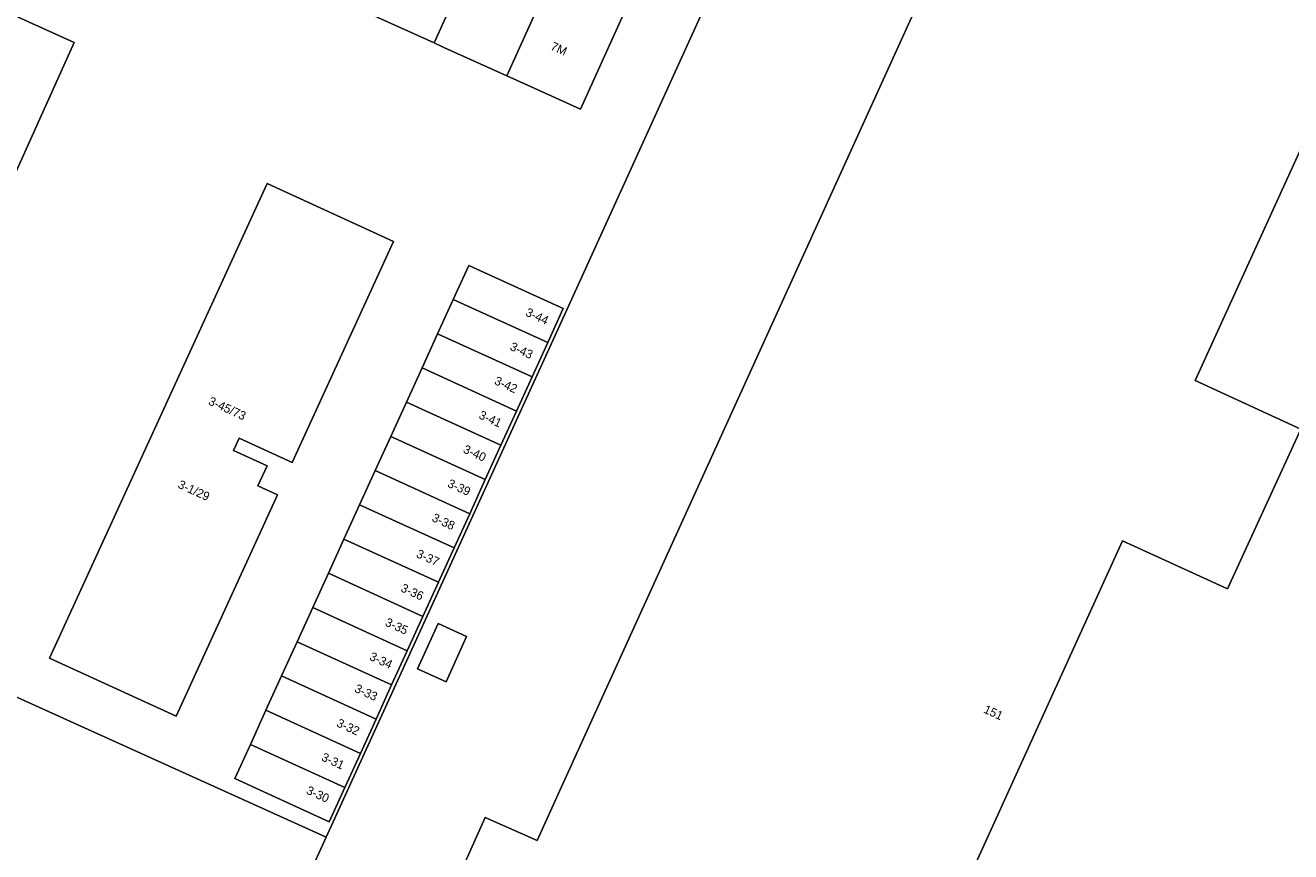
# Model space of a CAD drawing. Header units: metres. Extents: x 151448 to 154749, y 463108 to 465296.
# Tile 103 of 256: x 152597 to 152706, y 464063 to 464135. Entities that reach past the tile are written whole.
import ezdxf
from ezdxf.enums import TextEntityAlignment as Align

# ---------------------------------------------------------------- set-up
doc = ezdxf.new("R2010")
doc.units = ezdxf.units.M
for name, color, linetype, lineweight in [('B-PV-IE-TERREINAFSCHEIDING_KUNSTMATIG_HEKWERK-G', 253, 'Continuous', 9), ('B-PV-OG-BEBOUWING-GV', 1, 'Continuous', 9), ('B-PV-OG-BEBOUWING-T18', 2, 'Continuous', 9), ('B-PV-OG-TERREIN_ERF-GV', 253, 'Continuous', 9)]:
    doc.layers.add(name, color=color, linetype=linetype, lineweight=lineweight)
doc.styles.add('Drong', font='txt', dxfattribs={"height": 1.8})

msp = doc.modelspace()

# ---------------------------------------------------------------- linework, layer by layer
at = {"layer": 'B-PV-IE-TERREINAFSCHEIDING_KUNSTMATIG_HEKWERK-G', "flags": 128}
for points in [[(152643.453, 464110.409), (152675.801, 464181.458)], [(152622.501, 464064.529), (152643.453, 464110.409)], [(152622.501, 464064.529), (152586.115, 464080.969)], [(152596.801, 464008.253), (152622.501, 464064.529)]]:
    msp.add_lwpolyline(points, dxfattribs=at)
at = {"layer": 'B-PV-OG-BEBOUWING-GV', "flags": 128}
msp.add_lwpolyline([(152682.135, 464155.224), (152642.845, 464068.872), (152640.735, 464064.234), (152636.248, 464066.235), (152631.94, 464056.575), (152636.409, 464054.582), (152634.654, 464050.743), (152648.152, 464055.785), (152649.908, 464059.612), (152654.423, 464057.547), (152672.695, 464049.191), (152686.956, 464080.52), (152691.331, 464090.132), (152700.405, 464085.991), (152706.746, 464099.763), (152697.626, 464103.963), (152712.915, 464137.518)], dxfattribs=at)
for points in [[(152558.011, 464139.669), (152554.333, 464131.552), (152554.782, 464131.349), (152553.199, 464127.852), (152563.395, 464123.234), (152564.909, 464126.576), (152592.158, 464114.233), (152600.731, 464133.159), (152573.33, 464145.571), (152573.292, 464145.486), (152570.024, 464146.967), (152569.795, 464146.462), (152563.022, 464149.531), (152558.462, 464139.465)], [(152631.2, 464148.459), (152625.549, 464135.972), (152626.385, 464135.594), (152631.835, 464133.13), (152637.485, 464145.618)], [(152643.77, 464142.776), (152637.485, 464145.618), (152631.835, 464133.13), (152632.671, 464132.752), (152638.121, 464130.289)], [(152650.18, 464139.975), (152643.77, 464142.776), (152638.121, 464130.289), (152638.957, 464129.911), (152644.498, 464127.406)], [(152618.295, 464094.095), (152616.604, 464094.87), (152617.396, 464096.597), (152614.505, 464097.922), (152614.996, 464098.995), (152619.578, 464096.894), (152628.323, 464115.974), (152617.396, 464120.983), (152598.602, 464079.986), (152609.531, 464074.976)], [(152641.659, 464107.248), (152643.002, 464110.191), (152634.836, 464113.918), (152633.493, 464110.975)], [(152633.493, 464110.975), (152632.144, 464108.018), (152640.309, 464104.292), (152641.659, 464107.248)], [(152630.794, 464105.061), (152638.96, 464101.335), (152640.309, 464104.292), (152632.144, 464108.018)], [(152638.96, 464101.335), (152630.794, 464105.061), (152629.445, 464102.105), (152637.611, 464098.378)], [(152636.262, 464095.422), (152637.611, 464098.378), (152629.445, 464102.105), (152628.096, 464099.148)], [(152634.913, 464092.465), (152636.262, 464095.422), (152628.096, 464099.148), (152626.747, 464096.191)], [(152634.913, 464092.465), (152626.747, 464096.191), (152625.397, 464093.234), (152633.563, 464089.508)], [(152633.563, 464089.508), (152625.397, 464093.234), (152624.048, 464090.278), (152632.214, 464086.551)], [(152630.865, 464083.595), (152632.214, 464086.551), (152624.048, 464090.278), (152622.699, 464087.321)], [(152621.35, 464084.364), (152629.516, 464080.638), (152630.865, 464083.595), (152622.699, 464087.321)], [(152629.516, 464080.638), (152621.35, 464084.364), (152620, 464081.408), (152628.166, 464077.681)], [(152632.878, 464077.948), (152634.65, 464081.863), (152632.183, 464082.98), (152630.411, 464079.065)], [(152626.817, 464074.725), (152628.166, 464077.681), (152620, 464081.408), (152618.651, 464078.451)], [(152617.302, 464075.494), (152625.468, 464071.768), (152626.817, 464074.725), (152618.651, 464078.451)], [(152624.119, 464068.811), (152625.468, 464071.768), (152617.302, 464075.494), (152615.953, 464072.538)], [(152615.953, 464072.538), (152614.609, 464069.593), (152622.775, 464065.866), (152624.119, 464068.811)]]:
    msp.add_lwpolyline(points, close=True, dxfattribs=at)
at = {"layer": 'B-PV-OG-TERREIN_ERF-GV', "flags": 128}
for points in [[(152587.65, 464084.912), (152585.895, 464081.069), (152586.115, 464080.969), (152622.501, 464064.529), (152643.453, 464110.409), (152675.801, 464181.458), (152716.262, 464163.07), (152736.103, 464154.054), (152736.127, 464154.104), (152765.06, 464215.038), (152759.63, 464217.588), (152754.191, 464220.131), (152735.625, 464228.867), (152735.078, 464227.706), (152734.038, 464228.137), (152734.585, 464229.365), (152715.92, 464238.221), (152710.461, 464240.781), (152699.968, 464245.792), (152694.515, 464248.321), (152665.891, 464261.857), (152621.869, 464282.676)], [(152720.539, 464049.288), (152721.227, 464050.942), (152736.175, 464083.757), (152762.702, 464141.966), (152736.103, 464154.054), (152716.262, 464163.07), (152675.801, 464181.458), (152643.453, 464110.409), (152622.501, 464064.529), (152595.474, 464005.347), (152595.552, 464005.38), (152598.363, 464006.51)], [(152712.915, 464137.518), (152697.626, 464103.963), (152706.746, 464099.763), (152700.405, 464085.991), (152691.331, 464090.132), (152686.956, 464080.52), (152672.695, 464049.191), (152654.423, 464057.547), (152649.908, 464059.612), (152648.152, 464055.785), (152634.654, 464050.743), (152636.409, 464054.582), (152631.94, 464056.575), (152636.248, 464066.235), (152640.735, 464064.234), (152642.845, 464068.872), (152682.135, 464155.224)], [(152650.18, 464139.975), (152644.498, 464127.406), (152638.957, 464129.911), (152638.121, 464130.289), (152632.671, 464132.752), (152631.835, 464133.13), (152626.385, 464135.594)], [(152622.501, 464064.529), (152586.115, 464080.969), (152585.895, 464081.069), (152584.606, 464078.246), (152557.114, 464018.051)], [(152580.769, 464002.611), (152582.359, 464006.061), (152589.992, 464002.683), (152590.126, 464002.686), (152594.434, 464002.781), (152595.474, 464005.347), (152622.501, 464064.529)]]:
    msp.add_lwpolyline(points, dxfattribs=at)
for points in [[(152570.024, 464146.967), (152573.292, 464145.486), (152573.33, 464145.571), (152600.731, 464133.159), (152592.158, 464114.233), (152564.909, 464126.576), (152563.395, 464123.234), (152553.199, 464127.852), (152554.782, 464131.349), (152554.333, 464131.552), (152558.011, 464139.669), (152558.462, 464139.465), (152563.022, 464149.531), (152569.795, 464146.462)], [(152619.578, 464096.894), (152614.996, 464098.995), (152614.505, 464097.922), (152617.396, 464096.597), (152616.604, 464094.87), (152618.295, 464094.095), (152609.531, 464074.976), (152598.602, 464079.986), (152617.396, 464120.983), (152628.323, 464115.974)], [(152637.611, 464098.378), (152636.262, 464095.422), (152634.913, 464092.465), (152633.563, 464089.508), (152632.214, 464086.551), (152630.865, 464083.595), (152629.516, 464080.638), (152628.166, 464077.681), (152626.817, 464074.725), (152625.468, 464071.768), (152624.119, 464068.811), (152622.775, 464065.866), (152614.609, 464069.593), (152615.953, 464072.538), (152617.302, 464075.494), (152618.651, 464078.451), (152620, 464081.408), (152621.35, 464084.364), (152622.699, 464087.321), (152624.048, 464090.278), (152625.397, 464093.234), (152626.747, 464096.191), (152628.096, 464099.148), (152629.445, 464102.105), (152630.794, 464105.061), (152632.144, 464108.018), (152633.493, 464110.975), (152634.836, 464113.918), (152643.002, 464110.191), (152641.659, 464107.248), (152640.309, 464104.292), (152638.96, 464101.335)], [(152632.878, 464077.948), (152630.411, 464079.065), (152632.183, 464082.98), (152634.65, 464081.863)]]:
    msp.add_lwpolyline(points, close=True, dxfattribs=at)

# ---------------------------------------------------------------- texts
at = {"layer": 'B-PV-OG-BEBOUWING-T18', "style": 'Drong'}
for s, rotation, p in [('7M', 335.7, (152642.628, 464132.641)), ('3-44', 335.5, (152640.748, 464109.529)), ('3-43', 335.5, (152639.399, 464106.572)), ('3-42', 335.5, (152638.05, 464103.616)), ('3-45/73', 335.4, (152613.969, 464101.581)), ('3-41', 335.5, (152636.701, 464100.659)), ('3-40', 335.5, (152635.351, 464097.702)), ('3-1/29', 335.4, (152611.085, 464094.498)), ('3-39', 335.5, (152634.002, 464094.746)), ('3-38', 335.5, (152632.653, 464091.789)), ('3-37', 335.5, (152631.303, 464088.674)), ('3-36', 335.5, (152629.954, 464085.717)), ('3-35', 335.5, (152628.605, 464082.76)), ('3-34', 335.5, (152627.256, 464079.804)), ('3-33', 335.5, (152625.965, 464077.033)), ('151', 335.5, (152680.183, 464075.295)), ('3-32', 335.5, (152624.413, 464074.051)), ('3-31', 335.5, (152623.1, 464071.108)), ('3-30', 335.5, (152621.792, 464068.239))]:
    msp.add_text(s, height=0.75, rotation=rotation, dxfattribs=at).set_placement(p, align=Align.MIDDLE)

doc.saveas('drawing.dxf')
